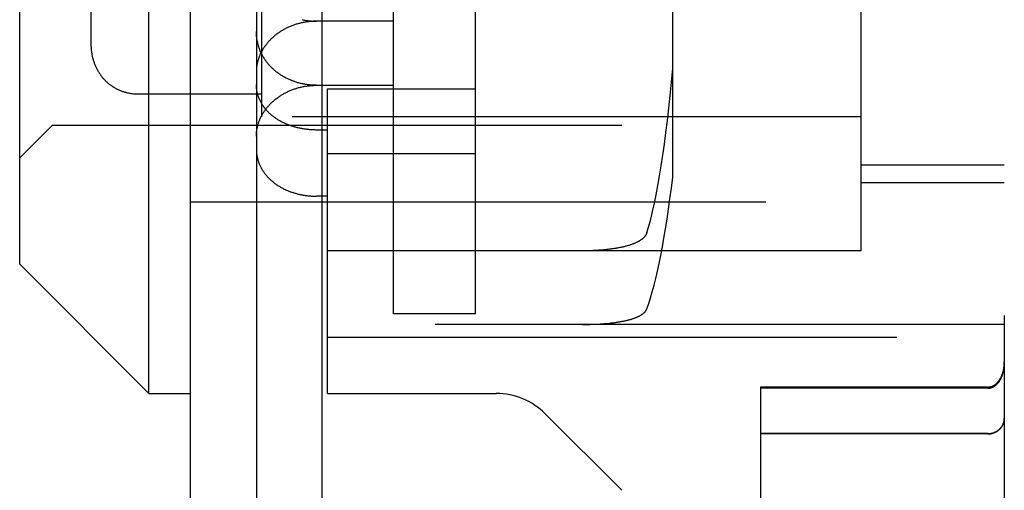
# Model space of a CAD drawing. Header units: inches. Extents: x 0 to 94.4, y 0 to 61.1.
# Tile 9 of 16: x 57.749 to 58.647, y 30.936 to 31.365. Entities that reach past the tile are written whole.
import ezdxf

# ---------------------------------------------------------------- set-up
doc = ezdxf.new("R2010")
doc.units = ezdxf.units.IN
doc.header["$LTSCALE"] = 5.194444
doc.header["$MEASUREMENT"] = 0
doc.linetypes.add('HIDDEN', pattern=[0.2, 0.1, -0.1])
doc.layers.get('0').update_dxf_attribs({"linetype": 'CONTINUOUS'})
doc.layers.add('02___PRT_ALL_AXES', color=7, linetype='CONTINUOUS')
doc.layers.add('DEFAULT_2', color=8, linetype='HIDDEN')

msp = doc.modelspace()

# ---------------------------------------------------------------- linework, layer by layer
at = {"color": 3, "linetype": 'Continuous'}
for p, q in [((57.90465, 30.05087), (57.90465, 38.99081)), ((58.02465, 30.56937), (58.02465, 38.48707))]:
    msp.add_line(p, q, dxfattribs=at)
at = {"color": 7, "linetype": 'Continuous'}
for p, q in [((57.96465, 38.99337), (57.96465, 30.05087)), ((57.86665, 31.02437), (57.86665, 32.14937)), ((57.74865, 31.14237), (57.74865, 32.03137)), ((57.96465, 31.19937), (58.02465, 31.19937)), ((57.74865, 31.14237), (57.86665, 31.02437)), ((57.86665, 31.02437), (57.90465, 31.02437))]:
    msp.add_line(p, q, dxfattribs=at)
at = {"layer": '02___PRT_ALL_AXES', "color": 8, "linetype": 'HIDDEN'}
for p, q in [((57.90465, 31.02437), (57.90465, 32.14937)), ((58.51665, 31.27687), (57.96965, 31.27687))]:
    msp.add_line(p, q, dxfattribs=at)
at = {"layer": 'DEFAULT_2', "color": 8, "linetype": 'HIDDEN'}
for p, q in [((58.34465, 31.22175), (58.34465, 32.14937)), ((58.64715, 32.13437), (58.64715, 30.22392)), ((58.30465, 31.97437), (58.30465, 31.19937)), ((58.42965, 31.97437), (58.42965, 31.19937)), ((58.51665, 31.15454), (58.51665, 31.95687)), ((57.77865, 31.90437), (57.77865, 31.26937)), ((57.96965, 31.27687), (57.96965, 31.89687)), ((57.81365, 31.83022), (57.81365, 31.34353)), ((58.08965, 31.09713), (58.08965, 31.59213)), ((58.16465, 31.09713), (58.16465, 31.59213)), ((58.08965, 31.36412), (58.01965, 31.36412)), ((57.81377, 31.33993), (57.81382, 31.3392)), ((57.81722, 31.3245), (57.8175, 31.32384)), ((57.81778, 31.32318), (57.81807, 31.32252)), ((57.81838, 31.32187), (57.81869, 31.32123)), ((57.82156, 31.31627), (57.82196, 31.31568)), ((58.01965, 31.30562), (58.08965, 31.30562)), ((57.83635, 31.30279), (57.83701, 31.30244)), ((57.83767, 31.30211), (57.83834, 31.30179)), ((58.02965, 31.02437), (58.02965, 31.30235)), ((58.02965, 31.30235), (58.16465, 31.30235)), ((57.74865, 31.23937), (57.77865, 31.26937)), ((57.77865, 31.26937), (58.42965, 31.26937)), ((58.02965, 31.26482), (58.01965, 31.26482)), ((58.16465, 31.24318), (58.02965, 31.24318)), ((58.64715, 31.23283), (58.51665, 31.23283)), ((58.51665, 31.21687), (58.64715, 31.21687)), ((57.90465, 31.19937), (57.96465, 31.19937)), ((58.02965, 31.2044), (58.01965, 31.2044)), ((58.02465, 31.19937), (58.42965, 31.19937)), ((58.16465, 31.199), (58.08965, 31.199)), ((58.51665, 31.15454), (58.02965, 31.15454)), ((58.26315, 31.15454), (58.26142, 31.15454)), ((58.26487, 31.15456), (58.26315, 31.15454)), ((58.26659, 31.15459), (58.26487, 31.15456)), ((58.2683, 31.15464), (58.26659, 31.15459)), ((58.27001, 31.15469), (58.2683, 31.15464)), ((58.27172, 31.15476), (58.27001, 31.15469)), ((58.27341, 31.15484), (58.27172, 31.15476)), ((58.27509, 31.15493), (58.27341, 31.15484)), ((58.27677, 31.15504), (58.27509, 31.15493)), ((58.27843, 31.15516), (58.27677, 31.15504)), ((58.28007, 31.15529), (58.27843, 31.15516)), ((58.2817, 31.15543), (58.28007, 31.15529)), ((58.16465, 31.09713), (58.08965, 31.09713)), ((58.28175, 31.08809), (58.28337, 31.08822)), ((58.28337, 31.08822), (58.28497, 31.08837)), ((58.28497, 31.08837), (58.28655, 31.08853)), ((58.28655, 31.08853), (58.28811, 31.0887)), ((58.64715, 31.08731), (58.02965, 31.08731)), ((58.26229, 31.08731), (58.26401, 31.08732)), ((58.26401, 31.08732), (58.26574, 31.08734)), ((58.26574, 31.08734), (58.26746, 31.08737)), ((58.26746, 31.08737), (58.26918, 31.08742)), ((58.26918, 31.08742), (58.27089, 31.08747)), ((58.27089, 31.08747), (58.27259, 31.08754)), ((58.27259, 31.08754), (58.27428, 31.08761)), ((58.2768, 31.08774), (58.27847, 31.08785)), ((58.27847, 31.08785), (58.28012, 31.08796)), ((58.28012, 31.08796), (58.28175, 31.08809)), ((58.02965, 31.07587), (58.64715, 31.07587)), ((58.42465, 31.03021), (58.42465, 30.29892)), ((58.63215, 31.03021), (58.42465, 31.03021)), ((58.63215, 31.02914), (58.42465, 31.02914)), ((58.02965, 31.02437), (58.18356, 31.02437)), ((58.2281, 31.00592), (58.29804, 30.93599)), ((58.64711, 31.00052), (58.64713, 31.00102)), ((58.64715, 31.00124), (58.64715, 31.00159)), ((58.63215, 30.9877), (58.42465, 30.9877)), ((58.63215, 30.9875), (58.42465, 30.9875))]:
    msp.add_line(p, q, dxfattribs=at)
for points in [[(58.01965, 31.36412), (58.01882, 31.36412), (58.01799, 31.3641), (58.01715, 31.36407), (58.01632, 31.36404), (58.01549, 31.36399), (58.01466, 31.36393), (58.01383, 31.36386), (58.01301, 31.36377), (58.01218, 31.36368), (58.01136, 31.36358), (58.01053, 31.36346), (58.00971, 31.36334), (58.0089, 31.3632), (58.00808, 31.36306), (58.00727, 31.3629), (58.00646, 31.36273), (58.00565, 31.36256), (58.00485, 31.36237), (58.00405, 31.36217), (58.00325, 31.36196), (58.00246, 31.36174), (58.00167, 31.36151), (58.00088, 31.36127), (58.0001, 31.36102), (57.99933, 31.36076), (57.99856, 31.36049), (57.99779, 31.36021), (57.99703, 31.35992), (57.99627, 31.35962), (57.99552, 31.35931), (57.99478, 31.35899), (57.99404, 31.35866), (57.9933, 31.35833), (57.99258, 31.35798), (57.99185, 31.35762), (57.99114, 31.35726), (57.99043, 31.35688), (57.98973, 31.3565), (57.98903, 31.35611), (57.98835, 31.35571), (57.98767, 31.3553), (57.98699, 31.35488), (57.98633, 31.35446), (57.98567, 31.35402), (57.98502, 31.35358), (57.98438, 31.35313), (57.98375, 31.35267), (57.98312, 31.35221), (57.9825, 31.35173), (57.9819, 31.35125), (57.9813, 31.35077), (57.9807, 31.35027), (57.98012, 31.34977), (57.97955, 31.34926), (57.97899, 31.34874), (57.97843, 31.34822), (57.97789, 31.34769), (57.97735, 31.34716), (57.97683, 31.34661), (57.97631, 31.34607), (57.9758, 31.34551), (57.97531, 31.34495), (57.97482, 31.34439), (57.97435, 31.34382), (57.97388, 31.34324), (57.97343, 31.34266), (57.97298, 31.34208), (57.97255, 31.34148), (57.97213, 31.34089), (57.97172, 31.34029), (57.97132, 31.33968), (57.97093, 31.33907), (57.97055, 31.33846), (57.97018, 31.33784), (57.96982, 31.33722), (57.96948, 31.3366), (57.96915, 31.33597), (57.96882, 31.33534), (57.96851, 31.3347), (57.96821, 31.33406), (57.96793, 31.33342), (57.96765, 31.33278), (57.96739, 31.33213), (57.96714, 31.33148), (57.96689, 31.33083), (57.96667, 31.33018), (57.96645, 31.32952), (57.96625, 31.32886), (57.96605, 31.3282), (57.96587, 31.32754), (57.96571, 31.32688), (57.96555, 31.32621), (57.96541, 31.32555), (57.96528, 31.32488), (57.96516, 31.32422), (57.96505, 31.32355), (57.96496, 31.32288), (57.96488, 31.32221), (57.96481, 31.32154), (57.96475, 31.32087), (57.96471, 31.3202), (57.96468, 31.31953), (57.96466, 31.31886), (57.96465, 31.3182)], [(58.00646, 31.36552), (58.00727, 31.36535), (58.00808, 31.36519), (58.0089, 31.36504), (58.00971, 31.36491), (58.01053, 31.36478), (58.01136, 31.36467), (58.01218, 31.36457), (58.01301, 31.36447), (58.01383, 31.36439), (58.01466, 31.36432), (58.01549, 31.36426), (58.01632, 31.36421), (58.01715, 31.36417), (58.01799, 31.36415), (58.01882, 31.36413), (58.01965, 31.36412)], [(58.01965, 31.30562), (58.01882, 31.30563), (58.01799, 31.30565), (58.01716, 31.30567), (58.01633, 31.30571), (58.0155, 31.30576), (58.01467, 31.30582), (58.01384, 31.30589), (58.01301, 31.30597), (58.01219, 31.30606), (58.01136, 31.30617), (58.01054, 31.30628), (58.00972, 31.30641), (58.00891, 31.30654), (58.00809, 31.30669), (58.00728, 31.30685), (58.00647, 31.30701), (58.00566, 31.30719), (58.00486, 31.30738), (58.00406, 31.30758), (58.00327, 31.30779), (58.00247, 31.30801), (58.00168, 31.30824), (58.0009, 31.30848), (58.00012, 31.30873), (57.99935, 31.309), (57.99857, 31.30927), (57.99781, 31.30955), (57.99705, 31.30984), (57.99629, 31.31015), (57.99554, 31.31046), (57.9948, 31.31078), (57.99406, 31.31111), (57.99332, 31.31146), (57.9926, 31.31181), (57.99188, 31.31217), (57.99116, 31.31254), (57.99045, 31.31292), (57.98975, 31.31331), (57.98906, 31.31371), (57.98837, 31.31412), (57.98769, 31.31454), (57.98702, 31.31497), (57.98635, 31.3154), (57.9857, 31.31585), (57.98505, 31.3163), (57.9844, 31.31676), (57.98377, 31.31724), (57.98314, 31.31772), (57.98253, 31.31821), (57.98192, 31.3187), (57.98132, 31.31921), (57.98072, 31.31972), (57.98014, 31.32024), (57.97957, 31.32077), (57.97901, 31.32131), (57.97845, 31.32186), (57.97791, 31.32241), (57.97737, 31.32297), (57.97684, 31.32354), (57.97633, 31.32411), (57.97582, 31.32469), (57.97532, 31.32528), (57.97484, 31.32588), (57.97436, 31.32648), (57.9739, 31.32709), (57.97344, 31.32771), (57.973, 31.32833), (57.97256, 31.32896), (57.97214, 31.32959), (57.97173, 31.33023), (57.97133, 31.33088), (57.97094, 31.33153), (57.97056, 31.33219), (57.97019, 31.33286), (57.96983, 31.33352), (57.96949, 31.3342), (57.96915, 31.33488), (57.96883, 31.33556), (57.96852, 31.33625), (57.96822, 31.33694), (57.96793, 31.33764), (57.96765, 31.33835), (57.96739, 31.33905), (57.96714, 31.33976), (57.9669, 31.34048), (57.96667, 31.3412), (57.96645, 31.34192), (57.96625, 31.34264), (57.96606, 31.34337), (57.96588, 31.34411), (57.96571, 31.34484), (57.96555, 31.34558), (57.96541, 31.34632), (57.96528, 31.34706), (57.96516, 31.34781), (57.96505, 31.34856), (57.96496, 31.34931), (57.96488, 31.35006), (57.96481, 31.35081), (57.96475, 31.35157), (57.96471, 31.35233), (57.96468, 31.35308), (57.96466, 31.35384), (57.96465, 31.3546)], [(57.81365, 31.34353), (57.81366, 31.34284), (57.81367, 31.34211), (57.81369, 31.34138), (57.81373, 31.34065), (57.81377, 31.33992), (57.81382, 31.3392), (57.81389, 31.33847), (57.81396, 31.33775), (57.81404, 31.33703), (57.81413, 31.33631), (57.81423, 31.33559), (57.81435, 31.33488), (57.81447, 31.33417), (57.8146, 31.33346), (57.81474, 31.33275), (57.81489, 31.33204), (57.81505, 31.33134), (57.81522, 31.33064), (57.81541, 31.32995), (57.8156, 31.32925), (57.8158, 31.32856), (57.81601, 31.32787), (57.81623, 31.32719), (57.81647, 31.32651), (57.81671, 31.32584), (57.81696, 31.32516), (57.81722, 31.3245), (57.8175, 31.32383), (57.81778, 31.32317), (57.81807, 31.32252), (57.81838, 31.32187), (57.81869, 31.32122), (57.81901, 31.32059), (57.81935, 31.31995), (57.81969, 31.31932), (57.82005, 31.3187), (57.82041, 31.31808), (57.82078, 31.31747), (57.82117, 31.31687), (57.82156, 31.31627), (57.82196, 31.31568), (57.82238, 31.31509), (57.8228, 31.31452), (57.82323, 31.31394), (57.82368, 31.31338), (57.82413, 31.31282), (57.82459, 31.31228), (57.82506, 31.31174), (57.82554, 31.3112), (57.82603, 31.31068), (57.82653, 31.31016), (57.82704, 31.30965), (57.82755, 31.30915), (57.82808, 31.30866), (57.82861, 31.30818), (57.82916, 31.30771), (57.82971, 31.30725), (57.83027, 31.30679), (57.83084, 31.30635), (57.83142, 31.30591), (57.83201, 31.30548), (57.8326, 31.30507), (57.83321, 31.30466), (57.83382, 31.30427), (57.83444, 31.30388), (57.83507, 31.30351), (57.83571, 31.30314), (57.83636, 31.30279), (57.83701, 31.30244), (57.83767, 31.30211), (57.83834, 31.30179), (57.83902, 31.30148), (57.8397, 31.30118), (57.8404, 31.30089), (57.8411, 31.30061), (57.84181, 31.30035), (57.84252, 31.3001), (57.84325, 31.29986), (57.84398, 31.29963), (57.84472, 31.29941), (57.84547, 31.29921), (57.84622, 31.29901), (57.84699, 31.29884), (57.84776, 31.29867), (57.84853, 31.29852), (57.84932, 31.29838), (57.85011, 31.29825), (57.85091, 31.29814), (57.85172, 31.29804), (57.85253, 31.29795), (57.85335, 31.29788), (57.85418, 31.29783), (57.85502, 31.29779), (57.85586, 31.29776), (57.85671, 31.29775), (57.85698, 31.29774)], [(57.81365, 31.34353), (57.81366, 31.34285), (57.81367, 31.34211), (57.81369, 31.34138)], [(57.81396, 31.33775), (57.81404, 31.33703), (57.81413, 31.33631), (57.81423, 31.3356), (57.81434, 31.33488), (57.81447, 31.33417), (57.8146, 31.33346)], [(57.81489, 31.33205), (57.81505, 31.33135), (57.81522, 31.33065)], [(57.81541, 31.32995), (57.8156, 31.32926), (57.8158, 31.32857), (57.81601, 31.32788), (57.81623, 31.32719)], [(57.81647, 31.32652), (57.81671, 31.32584), (57.81696, 31.32517)], [(57.81901, 31.32059), (57.81935, 31.31995), (57.81969, 31.31933), (57.82004, 31.3187), (57.82041, 31.31809), (57.82078, 31.31748), (57.82117, 31.31687)], [(57.82554, 31.31121), (57.82603, 31.31068), (57.82653, 31.31016), (57.82703, 31.30966)], [(57.82861, 31.30818), (57.82916, 31.30771), (57.82971, 31.30725), (57.83027, 31.30679), (57.83084, 31.30635)], [(57.83321, 31.30466), (57.83382, 31.30427), (57.83444, 31.30388)], [(58.01965, 31.26482), (58.01884, 31.26482), (58.01803, 31.26484), (58.01722, 31.26486), (58.01641, 31.26489), (58.01561, 31.26493), (58.0148, 31.26497), (58.01399, 31.26503), (58.01319, 31.26509), (58.01238, 31.26517), (58.01158, 31.26525), (58.01078, 31.26534), (58.00998, 31.26544), (58.00918, 31.26554), (58.00838, 31.26566), (58.00759, 31.26578), (58.00679, 31.26592), (58.006, 31.26606), (58.00522, 31.26621), (58.00443, 31.26637), (58.00365, 31.26654), (58.00287, 31.26671), (58.00209, 31.2669), (58.00132, 31.26709), (58.00055, 31.26729), (57.99979, 31.2675), (57.99902, 31.26772), (57.99827, 31.26795), (57.99751, 31.26818), (57.99676, 31.26843), (57.99602, 31.26868), (57.99528, 31.26894), (57.99454, 31.26921), (57.99381, 31.26949), (57.99309, 31.26977), (57.99237, 31.27007), (57.99165, 31.27037), (57.99094, 31.27068), (57.99024, 31.271), (57.98954, 31.27133), (57.98885, 31.27167), (57.98817, 31.27201), (57.98749, 31.27236), (57.98682, 31.27272), (57.98615, 31.27309), (57.9855, 31.27347), (57.98485, 31.27385), (57.98421, 31.27424), (57.98357, 31.27464), (57.98294, 31.27505), (57.98233, 31.27547), (57.98172, 31.27589), (57.98111, 31.27632), (57.98052, 31.27676), (57.97994, 31.2772), (57.97936, 31.27765), (57.97879, 31.27811), (57.97824, 31.27858), (57.97769, 31.27905), (57.97715, 31.27953), (57.97662, 31.28002), (57.9761, 31.28052), (57.9756, 31.28102), (57.9751, 31.28152), (57.97461, 31.28204), (57.97413, 31.28256), (57.97366, 31.28308), (57.97321, 31.28361), (57.97276, 31.28415), (57.97233, 31.28469), (57.9719, 31.28524), (57.97149, 31.2858), (57.97109, 31.28636), (57.9707, 31.28692), (57.97032, 31.28749), (57.96995, 31.28807), (57.9696, 31.28865), (57.96926, 31.28923), (57.96892, 31.28982), (57.9686, 31.29041), (57.9683, 31.29101), (57.968, 31.29161), (57.96772, 31.29222), (57.96745, 31.29283), (57.96719, 31.29344), (57.96694, 31.29406), (57.96671, 31.29468), (57.96649, 31.29531), (57.96628, 31.29593), (57.96608, 31.29656), (57.9659, 31.2972), (57.96573, 31.29783), (57.96557, 31.29847), (57.96542, 31.29911), (57.96529, 31.29975), (57.96517, 31.3004), (57.96506, 31.30104), (57.96496, 31.30169), (57.96488, 31.30234), (57.96481, 31.30299), (57.96475, 31.30365), (57.96471, 31.3043), (57.96468, 31.30496), (57.96466, 31.30561), (57.96465, 31.30627)], [(57.96465, 31.25934), (57.96466, 31.26002), (57.96468, 31.2607), (57.96471, 31.26138), (57.96475, 31.26206), (57.96481, 31.26274), (57.96488, 31.26342), (57.96496, 31.2641), (57.96505, 31.26477), (57.96516, 31.26545), (57.96528, 31.26613), (57.96541, 31.2668), (57.96555, 31.26748), (57.96571, 31.26815), (57.96588, 31.26882), (57.96606, 31.26949), (57.96625, 31.27016), (57.96645, 31.27083), (57.96667, 31.27149), (57.9669, 31.27215), (57.96714, 31.27281), (57.96739, 31.27347), (57.96765, 31.27413), (57.96793, 31.27478), (57.96822, 31.27543), (57.96852, 31.27607), (57.96883, 31.27671), (57.96915, 31.27735), (57.96949, 31.27799), (57.96983, 31.27862), (57.97019, 31.27925), (57.97056, 31.27987), (57.97094, 31.28049), (57.97133, 31.2811), (57.97173, 31.28171), (57.97214, 31.28232), (57.97256, 31.28292), (57.973, 31.28351), (57.97344, 31.2841), (57.9739, 31.28469), (57.97436, 31.28527), (57.97484, 31.28584), (57.97533, 31.28641), (57.97582, 31.28698), (57.97633, 31.28753), (57.97684, 31.28808), (57.97737, 31.28863), (57.97791, 31.28917), (57.97845, 31.2897), (57.97901, 31.29022), (57.97957, 31.29074), (57.98014, 31.29125), (57.98073, 31.29176), (57.98132, 31.29225), (57.98192, 31.29274), (57.98253, 31.29323), (57.98314, 31.2937), (57.98377, 31.29417), (57.9844, 31.29463), (57.98504, 31.29508), (57.98569, 31.29552), (57.98635, 31.29596), (57.98702, 31.29638), (57.98769, 31.2968), (57.98837, 31.29721), (57.98906, 31.29761), (57.98975, 31.298), (57.99045, 31.29839), (57.99116, 31.29876), (57.99188, 31.29913), (57.9926, 31.29948), (57.99332, 31.29983), (57.99406, 31.30017), (57.9948, 31.3005), (57.99554, 31.30082), (57.99629, 31.30113), (57.99705, 31.30143), (57.99781, 31.30171), (57.99857, 31.30199), (57.99934, 31.30226), (58.00012, 31.30252), (58.0009, 31.30277), (58.00168, 31.30301), (58.00247, 31.30324), (58.00326, 31.30346), (58.00406, 31.30367), (58.00486, 31.30387), (58.00566, 31.30406), (58.00647, 31.30424), (58.00728, 31.3044), (58.00809, 31.30456), (58.00891, 31.30471), (58.00972, 31.30484), (58.01054, 31.30497), (58.01136, 31.30508), (58.01219, 31.30518), (58.01301, 31.30528), (58.01384, 31.30536), (58.01467, 31.30543), (58.0155, 31.30549), (58.01633, 31.30554), (58.01716, 31.30557), (58.01799, 31.3056), (58.01882, 31.30562), (58.01965, 31.30562)], [(57.83901, 31.30148), (57.8397, 31.30118), (57.84039, 31.30089)], [(57.84398, 31.29963), (57.84472, 31.29941), (57.84546, 31.29921), (57.84622, 31.29902), (57.84698, 31.29884)], [(57.84775, 31.29867), (57.84853, 31.29852), (57.84931, 31.29838)], [(57.85091, 31.29814), (57.85171, 31.29804), (57.85253, 31.29796)], [(57.85418, 31.29783), (57.85501, 31.29779), (57.85585, 31.29776), (57.8567, 31.29775), (57.96965, 31.29774)], [(57.96465, 31.24719), (57.96466, 31.24652), (57.96468, 31.24585), (57.96471, 31.24518), (57.96475, 31.24452), (57.96481, 31.24385), (57.96488, 31.24318), (57.96496, 31.24252), (57.96506, 31.24186), (57.96516, 31.2412), (57.96528, 31.24054), (57.96542, 31.23989), (57.96556, 31.23923), (57.96572, 31.23858), (57.96589, 31.23793), (57.96607, 31.23728), (57.96627, 31.23664), (57.96648, 31.236), (57.96669, 31.23536), (57.96693, 31.23473), (57.96717, 31.23409), (57.96743, 31.23347), (57.9677, 31.23284), (57.96798, 31.23222), (57.96827, 31.23161), (57.96857, 31.23099), (57.96889, 31.23038), (57.96922, 31.22978), (57.96956, 31.22918), (57.96991, 31.22859), (57.97028, 31.228), (57.97065, 31.22741), (57.97104, 31.22683), (57.97143, 31.22626), (57.97184, 31.22569), (57.97226, 31.22512), (57.97269, 31.22456), (57.97314, 31.22401), (57.97359, 31.22346), (57.97405, 31.22292), (57.97452, 31.22239), (57.97501, 31.22186), (57.9755, 31.22133), (57.97601, 31.22082), (57.97652, 31.22031), (57.97705, 31.2198), (57.97758, 31.21931), (57.97812, 31.21882), (57.97868, 31.21834), (57.97924, 31.21786), (57.97981, 31.21739), (57.98039, 31.21693), (57.98098, 31.21648), (57.98158, 31.21603), (57.98218, 31.21559), (57.9828, 31.21516), (57.98342, 31.21473), (57.98405, 31.21432), (57.98469, 31.21391), (57.98534, 31.21351), (57.98599, 31.21312), (57.98665, 31.21273), (57.98732, 31.21236), (57.988, 31.21199), (57.98868, 31.21163), (57.98937, 31.21128), (57.99007, 31.21093), (57.99077, 31.2106), (57.99148, 31.21027), (57.99219, 31.20995), (57.99291, 31.20964), (57.99364, 31.20934), (57.99437, 31.20905), (57.99511, 31.20877), (57.99585, 31.20849), (57.99659, 31.20823), (57.99735, 31.20797), (57.9981, 31.20772), (57.99886, 31.20748), (57.99963, 31.20725), (58.0004, 31.20703), (58.00117, 31.20681), (58.00195, 31.20661), (58.00273, 31.20641), (58.00351, 31.20623), (58.0043, 31.20605), (58.00509, 31.20588), (58.00588, 31.20572), (58.00668, 31.20557), (58.00748, 31.20543), (58.00828, 31.2053), (58.00908, 31.20517), (58.00989, 31.20506), (58.01069, 31.20496), (58.0115, 31.20486), (58.01231, 31.20477), (58.01312, 31.2047), (58.01394, 31.20463), (58.01475, 31.20457), (58.01557, 31.20452), (58.01638, 31.20448), (58.0172, 31.20444), (58.01802, 31.20442), (58.01883, 31.20441), (58.01965, 31.2044)], [(58.32099, 31.17123), (58.32088, 31.17089), (58.32075, 31.17055), (58.32061, 31.17021), (58.32046, 31.16988), (58.32029, 31.16955), (58.32012, 31.16922), (58.31992, 31.1689), (58.31972, 31.16858), (58.3195, 31.16827), (58.31927, 31.16795), (58.31903, 31.16765), (58.31877, 31.16734), (58.31851, 31.16704), (58.31823, 31.16674), (58.31794, 31.16645), (58.31763, 31.16616), (58.31732, 31.16587), (58.31699, 31.16559), (58.31665, 31.16531), (58.3163, 31.16503), (58.31594, 31.16476), (58.31557, 31.16449), (58.31518, 31.16423), (58.31479, 31.16397), (58.31438, 31.16371), (58.31396, 31.16346), (58.31354, 31.16321), (58.3131, 31.16296), (58.31265, 31.16272), (58.31219, 31.16249), (58.31172, 31.16225), (58.31123, 31.16202), (58.31074, 31.16179), (58.31024, 31.16157), (58.30973, 31.16135), (58.30921, 31.16114), (58.30868, 31.16092), (58.30814, 31.16072), (58.30759, 31.16051), (58.30703, 31.16031), (58.30646, 31.16011), (58.30588, 31.15992), (58.30529, 31.15973), (58.3047, 31.15955), (58.30409, 31.15936), (58.30348, 31.15918), (58.30285, 31.15901), (58.30222, 31.15884), (58.30159, 31.15867), (58.30094, 31.1585), (58.30028, 31.15834), (58.29962, 31.15819), (58.29895, 31.15803), (58.29827, 31.15788), (58.29759, 31.15773), (58.29689, 31.15759), (58.29619, 31.15745), (58.29548, 31.15731), (58.29477, 31.15718), (58.29405, 31.15705), (58.29332, 31.15692), (58.29258, 31.1568), (58.29184, 31.15668), (58.2911, 31.15657), (58.29034, 31.15645), (58.28958, 31.15634), (58.28882, 31.15624), (58.28805, 31.15614), (58.28727, 31.15604), (58.28649, 31.15594), (58.28571, 31.15585), (58.28492, 31.15576), (58.28412, 31.15567), (58.28332, 31.15559), (58.28251, 31.15551), (58.2817, 31.15543)], [(58.28811, 31.0887), (58.28888, 31.08879), (58.28965, 31.08888), (58.29041, 31.08897), (58.29116, 31.08907), (58.29191, 31.08917), (58.29265, 31.08928), (58.29339, 31.08938), (58.29411, 31.08949), (58.29484, 31.08961), (58.29555, 31.08972), (58.29626, 31.08984), (58.29696, 31.08996), (58.29765, 31.09009), (58.29834, 31.09021), (58.29902, 31.09034), (58.29969, 31.09048), (58.30035, 31.09061), (58.30101, 31.09075), (58.30166, 31.0909), (58.3023, 31.09104), (58.30293, 31.09119), (58.30355, 31.09134), (58.30416, 31.0915), (58.30477, 31.09165), (58.30536, 31.09182), (58.30595, 31.09198), (58.30653, 31.09215), (58.3071, 31.09232), (58.30765, 31.09249), (58.3082, 31.09267), (58.30874, 31.09285), (58.30927, 31.09303), (58.30979, 31.09322), (58.3103, 31.09341), (58.3108, 31.0936), (58.31129, 31.09379), (58.31177, 31.09399), (58.31224, 31.0942), (58.3127, 31.0944), (58.31315, 31.09461), (58.31359, 31.09482), (58.31401, 31.09504), (58.31443, 31.09525), (58.31484, 31.09547), (58.31523, 31.0957), (58.31561, 31.09592), (58.31598, 31.09616), (58.31634, 31.09639), (58.31669, 31.09663), (58.31703, 31.09686), (58.31735, 31.09711), (58.31766, 31.09735), (58.31796, 31.0976), (58.31825, 31.09785), (58.31853, 31.09811), (58.31879, 31.09837), (58.31905, 31.09863), (58.31929, 31.09889), (58.31952, 31.09916), (58.31973, 31.09943), (58.31993, 31.0997), (58.32012, 31.09998), (58.3203, 31.10025), (58.32047, 31.10053), (58.32062, 31.10082), (58.32076, 31.1011), (58.32088, 31.10139), (58.32099, 31.10168)], [(58.27428, 31.08761), (58.27513, 31.08765), (58.2768, 31.08774)], [(58.63215, 31.03021), (58.63236, 31.03022), (58.63256, 31.03022), (58.63277, 31.03023), (58.63298, 31.03025), (58.63318, 31.03027), (58.63339, 31.03029), (58.6336, 31.03032), (58.6338, 31.03035), (58.63401, 31.03039), (58.63422, 31.03043), (58.63443, 31.03047), (58.63464, 31.03052), (58.63485, 31.03058), (58.63506, 31.03064), (58.63528, 31.03071), (58.63549, 31.03078), (58.6357, 31.03085), (58.63592, 31.03093), (58.63614, 31.03102), (58.63635, 31.03111), (58.63657, 31.03121), (58.63679, 31.03131), (58.63701, 31.03142), (58.63723, 31.03154), (58.63746, 31.03166), (58.63768, 31.03179), (58.63791, 31.03193), (58.63813, 31.03208), (58.63836, 31.03223), (58.63859, 31.03239), (58.63882, 31.03255), (58.63905, 31.03273), (58.63928, 31.03291), (58.63951, 31.03311), (58.63975, 31.03331), (58.63998, 31.03352), (58.64022, 31.03374), (58.64045, 31.03397), (58.64069, 31.03421), (58.64092, 31.03446), (58.64116, 31.03472), (58.64139, 31.03499), (58.64163, 31.03528), (58.64187, 31.03557), (58.6421, 31.03588), (58.64233, 31.0362), (58.64257, 31.03653), (58.6428, 31.03688), (58.64303, 31.03723), (58.64325, 31.03761), (58.64348, 31.03799), (58.6437, 31.03839), (58.64392, 31.0388), (58.64414, 31.03922), (58.64435, 31.03966), (58.64456, 31.04011), (58.64476, 31.04058), (58.64496, 31.04106), (58.64515, 31.04155), (58.64533, 31.04206), (58.64551, 31.04258), (58.64569, 31.04312), (58.64585, 31.04366), (58.64601, 31.04422), (58.64616, 31.0448), (58.6463, 31.04538), (58.64643, 31.04598), (58.64655, 31.04659), (58.64666, 31.0472), (58.64676, 31.04783), (58.64685, 31.04847), (58.64693, 31.04911), (58.647, 31.04977), (58.64705, 31.05043), (58.6471, 31.05109), (58.64713, 31.05176), (58.64715, 31.05243), (58.64715, 31.05311)], [(58.63215, 31.02914), (58.63235, 31.02915), (58.63255, 31.02915), (58.63276, 31.02916), (58.63296, 31.02918), (58.63316, 31.02919), (58.63336, 31.02922), (58.63356, 31.02924), (58.63377, 31.02927), (58.63397, 31.02931), (58.63417, 31.02935), (58.63438, 31.02939), (58.63458, 31.02944), (58.63479, 31.02949), (58.635, 31.02955), (58.6352, 31.02961), (58.63541, 31.02968), (58.63562, 31.02975), (58.63583, 31.02982), (58.63604, 31.02991), (58.63625, 31.02999), (58.63647, 31.03009), (58.63668, 31.03018), (58.6369, 31.03029), (58.63711, 31.0304), (58.63733, 31.03051), (58.63755, 31.03064), (58.63777, 31.03077), (58.63799, 31.0309), (58.63821, 31.03104), (58.63843, 31.03119), (58.63865, 31.03135), (58.63888, 31.03151), (58.6391, 31.03169), (58.63933, 31.03187), (58.63956, 31.03206), (58.63978, 31.03225), (58.64001, 31.03246), (58.64024, 31.03267), (58.64047, 31.0329), (58.6407, 31.03313), (58.64093, 31.03338), (58.64116, 31.03363), (58.64139, 31.03389), (58.64162, 31.03417), (58.64185, 31.03445), (58.64208, 31.03475), (58.64231, 31.03506), (58.64253, 31.03538), (58.64276, 31.03571), (58.64298, 31.03606), (58.6432, 31.03641), (58.64342, 31.03678), (58.64364, 31.03716), (58.64385, 31.03756), (58.64407, 31.03796), (58.64427, 31.03838), (58.64448, 31.03882), (58.64468, 31.03926), (58.64487, 31.03972), (58.64506, 31.04019), (58.64524, 31.04068), (58.64542, 31.04118), (58.64559, 31.04169), (58.64576, 31.04221), (58.64592, 31.04275), (58.64607, 31.04329), (58.64621, 31.04385), (58.64634, 31.04442), (58.64647, 31.045), (58.64658, 31.04559), (58.64669, 31.04619), (58.64678, 31.0468), (58.64687, 31.04742), (58.64694, 31.04805), (58.64701, 31.04868), (58.64706, 31.04932), (58.6471, 31.04996), (58.64713, 31.05061), (58.64715, 31.05126), (58.64715, 31.05192)], [(58.63215, 30.9877), (58.63241, 30.98771), (58.63266, 30.98771), (58.63292, 30.98772), (58.63317, 30.98774), (58.63343, 30.98775), (58.63368, 30.98778), (58.63393, 30.9878), (58.63419, 30.98783), (58.63444, 30.98787), (58.6347, 30.9879), (58.63495, 30.98795), (58.63521, 30.98799), (58.63546, 30.98804), (58.63572, 30.9881), (58.63597, 30.98816), (58.63623, 30.98822), (58.63648, 30.98829), (58.63673, 30.98837), (58.63699, 30.98844), (58.63724, 30.98853), (58.63749, 30.98861), (58.63775, 30.9887), (58.638, 30.9888), (58.63825, 30.9889), (58.6385, 30.98901), (58.63876, 30.98912), (58.63901, 30.98924), (58.63926, 30.98936), (58.63951, 30.98949), (58.63975, 30.98962), (58.64, 30.98976), (58.64025, 30.9899), (58.64049, 30.99005), (58.64074, 30.9902), (58.64098, 30.99036), (58.64122, 30.99053), (58.64146, 30.9907), (58.64169, 30.99088), (58.64193, 30.99106), (58.64216, 30.99125), (58.64239, 30.99144), (58.64262, 30.99165), (58.64284, 30.99185), (58.64306, 30.99207), (58.64328, 30.99229), (58.64349, 30.99251), (58.64371, 30.99274), (58.64391, 30.99298), (58.64412, 30.99323), (58.64431, 30.99348), (58.64451, 30.99373), (58.6447, 30.994), (58.64488, 30.99427), (58.64506, 30.99454), (58.64523, 30.99482), (58.6454, 30.99511), (58.64556, 30.9954), (58.64571, 30.9957), (58.64586, 30.996), (58.646, 30.9963), (58.64614, 30.99662), (58.64626, 30.99693), (58.64638, 30.99726), (58.64649, 30.99758), (58.6466, 30.99791), (58.64669, 30.99825), (58.64678, 30.99858), (58.64686, 30.99892), (58.64692, 30.99927), (58.64698, 30.99961), (58.64704, 30.99996), (58.64708, 31.00031), (58.64711, 31.00067)], [(58.63215, 30.9875), (58.63241, 30.9875), (58.63266, 30.98751), (58.63291, 30.98752), (58.63317, 30.98753), (58.63342, 30.98755), (58.63368, 30.98757), (58.63393, 30.9876), (58.63419, 30.98763), (58.63444, 30.98767), (58.6347, 30.9877), (58.63495, 30.98775), (58.6352, 30.98779), (58.63546, 30.98784), (58.63571, 30.9879), (58.63597, 30.98796), (58.63622, 30.98802), (58.63647, 30.98809), (58.63673, 30.98817), (58.63698, 30.98824), (58.63724, 30.98833), (58.63749, 30.98841), (58.63774, 30.98851), (58.63799, 30.9886), (58.63825, 30.9887), (58.6385, 30.98881), (58.63875, 30.98892), (58.639, 30.98904), (58.63925, 30.98916), (58.6395, 30.98929), (58.63975, 30.98942), (58.63999, 30.98956), (58.64024, 30.9897), (58.64048, 30.98985), (58.64073, 30.99001), (58.64097, 30.99017), (58.64121, 30.99033), (58.64145, 30.99051), (58.64169, 30.99068), (58.64192, 30.99087), (58.64215, 30.99106), (58.64238, 30.99125), (58.64261, 30.99146), (58.64283, 30.99166), (58.64306, 30.99188), (58.64327, 30.9921), (58.64349, 30.99233), (58.6437, 30.99256), (58.64391, 30.9928), (58.64411, 30.99304), (58.64431, 30.9933), (58.6445, 30.99355), (58.64469, 30.99382), (58.64488, 30.99409), (58.64505, 30.99436), (58.64523, 30.99465), (58.6454, 30.99493), (58.64556, 30.99523), (58.64571, 30.99552), (58.64586, 30.99583), (58.646, 30.99614), (58.64613, 30.99645), (58.64626, 30.99677), (58.64638, 30.99709), (58.64649, 30.99742), (58.64659, 30.99775), (58.64669, 30.99809), (58.64678, 30.99843), (58.64685, 30.99877), (58.64692, 30.99912), (58.64698, 30.99946), (58.64704, 30.99982), (58.64708, 31.00017), (58.64711, 31.00052)], [(58.64713, 31.00088), (58.64715, 31.00138), (58.64715, 31.00173)]]:
    msp.add_lwpolyline(points, dxfattribs=at)
msp.add_arc((58.18356, 30.96137), 0.063, 45, 90, dxfattribs=at)
for major_axis, start_param, end_param in [((0, 0.4455), -2.773394, -2.210171), ((0, 0.511), -2.822401, -2.366743)]:
    msp.add_ellipse((58.30175, 31.58687), major_axis=major_axis, ratio=0.12, start_param=start_param, end_param=end_param, dxfattribs=at)

doc.saveas('drawing.dxf')
